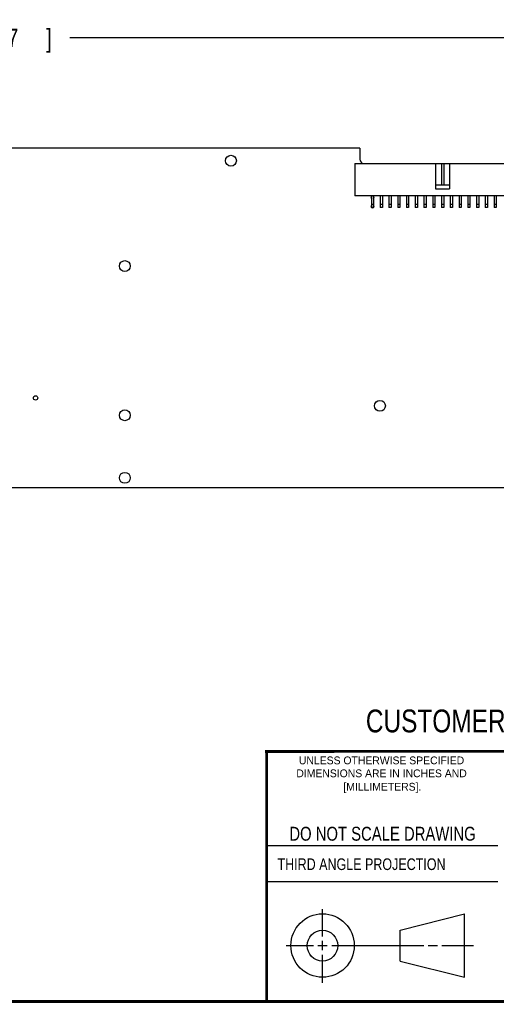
# Model space of a CAD drawing. Header units: inches. Extents: x 0.2 to 16.8, y 0.1 to 10.8.
# Tile 10 of 19: x 9.8 to 13.1, y 0.2 to 7. Entities that reach past the tile are written whole.
import ezdxf
from ezdxf.enums import TextEntityAlignment as Align

# ---------------------------------------------------------------- set-up
doc = ezdxf.new("R2010")
doc.units = ezdxf.units.IN
doc.header["$LTSCALE"] = 0.935
doc.header["$MEASUREMENT"] = 0
doc.layers.get('0').update_dxf_attribs({"linetype": 'CONTINUOUS'})
doc.layers.add('DIMENSIONS', color=7, linetype='CONTINUOUS')
doc.styles.get("Standard").update_dxf_attribs({"font": 'txt', "width": 0.8})
doc.dimstyles.new('DIMSTYLE_1', dxfattribs={"dimtxt": 0.125, "dimasz": 0.18, "dimexe": 0.18, "dimexo": 0.0625, "dimgap": 0.09, "dimtad": 0, "dimtih": 1, "dimtoh": 1, "dimdec": 3, "dimlfac": 1.666667, "dimzin": 4, "dimdsep": 46, "dimtxsty": 'STANDARD', "dimblk": '_FILLED', "dimblk1": '_FILLED', "dimblk2": '_FILLED', "dimcen": 0.09, "dimadec": 0, "dimazin": 0, "dimtp": 0.01, "dimtm": 0.01, "dimtfac": 1, "dimtdec": 3, "dimtofl": 0, "dimtmove": 0, "dimatfit": 3, "dimldrblk": '_FILLED', "dimfxl": 1, "dimtolj": 1, "dimtzin": 4, "dimarcsym": 0})

# ---------------------------------------------------------------- blocks, each defined once
blk = doc.blocks.new('_FILLED')
at = {"color": 0, "linetype": 'BYBLOCK'}
blk.add_solid([(0, 0), (-1, 0.174), (-1, -0.174)], dxfattribs=at)
blk = doc.blocks.new('*D2')
at = {"layer": 'DIMENSIONS', "color": 2, "linetype": 'CONTINUOUS'}
for p, q in [((5.8571, 6.0128), (5.8571, 6.9753)), ((14.1761, 6.1028), (14.1761, 6.9753)), ((5.8571, 6.8503), (8.4846, 6.8503)), ((14.1761, 6.8503), (10.1346, 6.8503))]:
    blk.add_line(p, q, dxfattribs=at)
at = {"layer": 'DIMENSIONS', "color": 2, "linetype": 'CONTINUOUS', "xscale": 0.18, "yscale": 0.18, "zscale": 0.18, "rotation": 180}
blk.add_blockref('_FILLED', (5.8571, 6.8503), dxfattribs=at)
at = {"layer": 'DIMENSIONS', "color": 2, "linetype": 'CONTINUOUS', "xscale": 0.18, "yscale": 0.18, "zscale": 0.18}
blk.add_blockref('_FILLED', (14.1761, 6.8503), dxfattribs=at)
at = {"layer": 'DIMENSIONS', "color": 2, "linetype": 'CONTINUOUS', "width": 0.8}
for s, p in [('13.865', (8.5471, 6.7878)), ('[', (9.2721, 6.7878)), ('352.17', (9.3721, 6.7878)), (']', (9.9721, 6.7878))]:
    blk.add_text(s, height=0.125, dxfattribs=at).set_placement(p)

msp = doc.modelspace()

# ---------------------------------------------------------------- linework, layer by layer
at = {"color": 7, "linetype": 'CONTINUOUS'}
for p, q in [((12.11988, 6.0967), (6.48708, 6.0967)), ((12.11988, 6.0967), (12.11988, 6.0205)), ((12.08688, 5.9923), (13.28688, 5.9923)), ((12.08688, 5.9923), (12.08688, 5.7703)), ((12.63888, 5.9923), (12.63888, 5.8183)), ((12.67938, 5.9923), (12.67938, 5.8423)), ((12.69438, 5.9923), (12.69438, 5.8423)), ((12.73488, 5.9923), (12.73488, 5.8183)), ((12.73488, 5.8423), (12.63888, 5.8423)), ((12.63888, 5.8183), (12.73488, 5.8183)), ((13.28688, 5.7703), (12.08688, 5.7703)), ((12.19938, 5.7703), (12.19938, 5.6908)), ((12.21438, 5.7703), (12.21438, 5.6908)), ((12.25938, 5.7703), (12.25938, 5.6908)), ((12.27438, 5.7703), (12.27438, 5.6908)), ((12.31938, 5.7703), (12.31938, 5.6908)), ((12.33438, 5.7703), (12.33438, 5.6908)), ((12.37938, 5.7703), (12.37938, 5.6908)), ((12.39438, 5.7703), (12.39438, 5.6908)), ((12.43938, 5.7703), (12.43938, 5.6908)), ((12.45438, 5.7703), (12.45438, 5.6908)), ((12.49938, 5.7703), (12.49938, 5.6908)), ((12.51438, 5.7703), (12.51438, 5.6908)), ((12.55938, 5.7703), (12.55938, 5.6908)), ((12.57438, 5.7703), (12.57438, 5.6908)), ((12.61938, 5.7703), (12.61938, 5.6908)), ((12.63438, 5.7703), (12.63438, 5.6908)), ((12.67938, 5.7703), (12.67938, 5.6908)), ((12.69438, 5.7703), (12.69438, 5.6908)), ((12.73938, 5.7703), (12.73938, 5.6908)), ((12.75438, 5.7703), (12.75438, 5.6908)), ((12.79938, 5.7703), (12.79938, 5.6908)), ((12.81438, 5.7703), (12.81438, 5.6908)), ((12.85938, 5.7703), (12.85938, 5.6908)), ((12.87438, 5.7703), (12.87438, 5.6908)), ((12.91938, 5.7703), (12.91938, 5.6908)), ((12.93438, 5.7703), (12.93438, 5.6908)), ((12.97938, 5.7703), (12.97938, 5.6908)), ((12.99438, 5.7703), (12.99438, 5.6908)), ((13.03938, 5.7703), (13.03938, 5.6908)), ((13.05438, 5.7703), (13.05438, 5.6908)), ((12.21438, 5.7103), (12.19938, 5.7103)), ((12.21438, 5.6908), (12.19938, 5.6908)), ((12.27438, 5.7103), (12.25938, 5.7103)), ((12.27438, 5.6908), (12.25938, 5.6908)), ((12.33438, 5.7103), (12.31938, 5.7103)), ((12.33438, 5.6908), (12.31938, 5.6908)), ((12.39438, 5.7103), (12.37938, 5.7103)), ((12.39438, 5.6908), (12.37938, 5.6908)), ((12.45438, 5.7103), (12.43938, 5.7103)), ((12.45438, 5.6908), (12.43938, 5.6908)), ((12.51438, 5.7103), (12.49938, 5.7103)), ((12.51438, 5.6908), (12.49938, 5.6908)), ((12.57438, 5.7103), (12.55938, 5.7103)), ((12.57438, 5.6908), (12.55938, 5.6908)), ((12.63438, 5.7103), (12.61938, 5.7103)), ((12.63438, 5.6908), (12.61938, 5.6908)), ((12.69438, 5.7103), (12.67938, 5.7103)), ((12.69438, 5.6908), (12.67938, 5.6908)), ((12.75438, 5.7103), (12.73938, 5.7103)), ((12.75438, 5.6908), (12.73938, 5.6908)), ((12.81438, 5.7103), (12.79938, 5.7103)), ((12.81438, 5.6908), (12.79938, 5.6908)), ((12.87438, 5.7103), (12.85938, 5.7103)), ((12.87438, 5.6908), (12.85938, 5.6908)), ((12.93438, 5.7103), (12.91938, 5.7103)), ((12.93438, 5.6908), (12.91938, 5.6908)), ((12.99438, 5.7103), (12.97938, 5.7103)), ((12.99438, 5.6908), (12.97938, 5.6908)), ((13.05438, 5.7103), (13.03938, 5.7103)), ((13.05438, 5.6908), (13.03938, 5.6908)), ((9.02988, 3.7753), (13.53888, 3.7753)), ((12.39627, 0.74621), (12.83576, 0.85895)), ((12.83576, 0.42476), (12.83576, 0.85895)), ((12.39627, 0.53616), (12.39627, 0.74621)), ((12.39627, 0.53616), (12.83576, 0.42476))]:
    msp.add_line(p, q, dxfattribs=at)
at = {"color": 2, "linetype": 'CONTINUOUS'}
for p, q in [((11.48203, 1.32652), (13.06532, 1.32652)), ((13.06532, 1.07756), (11.48203, 1.07756)), ((11.86479, 0.70436), (11.86479, 0.89116)), ((11.6146, 0.64186), (11.80229, 0.64186)), ((11.83354, 0.64186), (11.89604, 0.64186)), ((11.86479, 0.61061), (11.86479, 0.67311)), ((11.92729, 0.64186), (12.55754, 0.64186)), ((12.58879, 0.64186), (12.65129, 0.64186)), ((12.68254, 0.64186), (12.89826, 0.64186)), ((11.86479, 0.38656), (11.86479, 0.57936))]:
    msp.add_line(p, q, dxfattribs=at)
at = {"color": 7, "linetype": 'CONTINUOUS', "const_width": 0.02}
for points in [[(11.47181, 1.97017), (16.75, 1.97072)], [(11.48203, 0.25), (11.48203, 1.97072)], [(0.25, 0.25859), (16.75, 0.25859)]]:
    msp.add_lwpolyline(points, dxfattribs=at)
at = {"color": 7, "linetype": 'CONTINUOUS'}
for centre, radius in [((11.23728, 6.0103), 0.0375), ((10.51068, 5.2897), 0.0375), ((9.89928, 4.3879), 0.015), ((12.25788, 4.3339), 0.0375), ((10.51068, 4.2697), 0.0375), ((10.51068, 3.8413), 0.0375), ((11.86479, 0.64186), 0.21712), ((11.86423, 0.64117), 0.105)]:
    msp.add_circle(centre, radius, dxfattribs=at)
for centre, radius, start, end in [((12.14808, 6.0205), 0.0282, 180, 270), ((12.20688, 5.7583), 0.0105, 135.584691, 224.415309), ((12.20688, 5.7583), 0.0105, 315.584691, 44.415309), ((12.20688, 5.6983), 0.0105, 135.584691, 224.415309), ((12.20688, 5.6983), 0.0105, 225.584691, 314.415309), ((12.20688, 5.6983), 0.0105, 315.584691, 44.415309)]:
    msp.add_arc(centre, radius, start, end, dxfattribs=at)

# ---------------------------------------------------------------- texts
at = {"color": 7, "linetype": 'CONTINUOUS', "width": 0.8}
for s, height, p in [('CUSTOMER DRAWING', 0.15625, (13.06681, 2.10012)), ('DO NOT SCALE DRAWING', 0.095, (12.27541, 1.35924))]:
    msp.add_text(s, height=height, dxfattribs=at).set_placement(p, align=Align.CENTER)
at = {"color": 2, "linetype": 'CONTINUOUS'}
for s, p in [('UNLESS OTHERWISE SPECIFIED', (12.26882, 1.88192)), ('DIMENSIONS ARE IN INCHES AND', (12.26882, 1.79329)), ('[MILLIMETERS].', (12.27462, 1.70154))]:
    msp.add_text(s, height=0.053254, dxfattribs=at).set_placement(p, align=Align.CENTER)
at = {"color": 2, "linetype": 'CONTINUOUS', "width": 0.8}
msp.add_text('THIRD ANGLE PROJECTION', height=0.08, dxfattribs=at).set_placement((11.55636, 1.15843))

# ---------------------------------------------------------------- dimensions: what is measured, and where the dimension line sits
at = {"layer": 'DIMENSIONS', "color": 2, "linetype": 'CONTINUOUS'}
dim = msp.add_linear_dim(base=(5.85708, 6.8503), p1=(14.17608, 6.1028), p2=(5.85708, 6.0128), angle=180, dimstyle='DIMSTYLE_1', dxfattribs=at)
dim.commit()
dim.dimension.update_dxf_attribs({"geometry": '*D2', "text_midpoint": (9.30962, 6.8503), "dimtype": 160})

doc.saveas('drawing.dxf')
